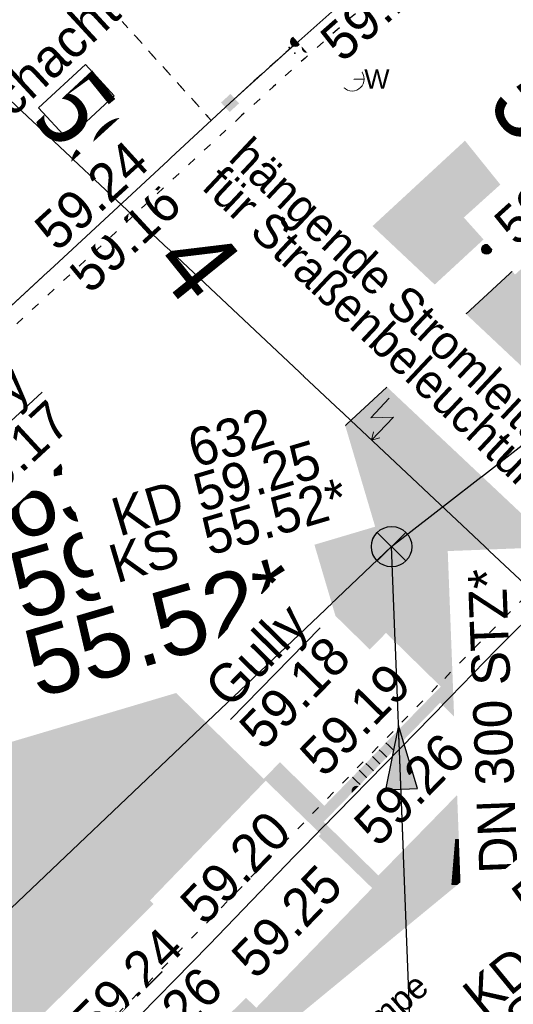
# Model space of a CAD drawing. Header units: millimetres. Extents: x 32365810 to 32368499, y 5620272 to 5622478.
# Tile 202 of 249: x 32366695.51 to 32366701.31, y 5620737.9 to 5620749.45. Entities that reach past the tile are written whole.
import ezdxf
from ezdxf import colors
from ezdxf.entities.mleader import LeaderData, LeaderLine
from ezdxf.math import Vec2, Vec3

# ---------------------------------------------------------------- set-up
doc = ezdxf.new("R2010")
doc.units = ezdxf.units.MM
for name, pattern in [('1000.100', [0]), ('1000.104', [0.225, 0.075, -0.15]), ('1000.300', [0]), ('1000.325', [0]), ('GELTUNGSBEREICH', [8.5, 7, -1.5])]:
    doc.linetypes.add(name, pattern=pattern)
doc.layers.get('0').update_dxf_attribs({"color": 1, "linetype": 'CONTINUOUS'})
doc.layers.add('_HB_geplanteGeländehöhe_', color=5, linetype='CONTINUOUS', lineweight=30)
for name, color, linetype in [('_K_Fahrbahnmarkierung', 251, 'CONTINUOUS'), ('_K_Höhen_ gemessen (NHN)', 251, 'CONTINUOUS'), ('_K_Leitungen Kanalbestand (AMT 66)', 251, 'CONTINUOUS'), ('_K_Topographie_ örtl. Aufnahme', 251, 'CONTINUOUS'), ('GELTUNGSBEREICH_B', 7, 'CONTINUOUS'), ('UMGR_GELTUNGSBEREICH', 7, 'CONTINUOUS'), ('UMGR_STRASSENVERKEHRSFLÄCHE', 7, 'CONTINUOUS')]:
    doc.layers.add(name, color=color, linetype=linetype)
for name, color, linetype, transparency in [('Beschriftung Kanalbestand (AMT 66)', 7, 'CONTINUOUS', 0.75), ('Beschriftung Topographie', 7, 'CONTINUOUS', 0.75), ('Fahrbahnmarkierung', 7, 'CONTINUOUS', 0.75), ('Höhen_ gemessen (NHN)', 7, 'CONTINUOUS', 0.75), ('Höhentexte_ gemessen (NHN)', 7, 'CONTINUOUS', 0.75), ('Leitungen Kanalbestand (AMT 66)', 7, 'CONTINUOUS', 0.75), ('Stromversorgung', 7, 'CONTINUOUS', 0.75), ('Symbole Topographie', 7, 'CONTINUOUS', 0.75), ('Topgraphie_ weitere örtliche Aufnahme', 7, 'CONTINUOUS', 0.75), ('Topographie_ örtl. Aufnahme', 7, 'CONTINUOUS', 0.75), ('Wasserleitung', 7, 'CONTINUOUS', 0.75), ('weitere Entwässerungsleitungen', 7, 'CONTINUOUS', 0.75)]:
    doc.layers.add(name, color=color, linetype=linetype, transparency=transparency)
doc.layers.add('STRASSENVERKEHRSFLÄCHE_FA', color=7, linetype='CONTINUOUS', true_color=0xfff5bf)
doc.styles.add('Arial', font='arial.ttf')
doc.styles.add('Beschriftung Topographie_ blau', font='GOTHIC.TTF')
doc.styles.add('Höhe NHN_ gemessen_ schwarz', font='GOTHIC.TTF')
doc.styles.add('Kanal Mischwasser_ Beschriftung allgemein_ dünn_ lila', font='GOTHIC.TTF')
doc.styles.add('Kanal_ Höhe_ NHN (Deckel_Sohle)_ lila', font='GOTHIC.TTF')
doc.styles.add('Stromversorgung_ Beschriftung allgemein_ dünn_ schwarz', font='GOTHIC.TTF')

# ---------------------------------------------------------------- blocks, each defined once
blk = doc.blocks.new('S1000.345')
at = {"color": 0, "lineweight": -2}
for p, q in [((-0.353554, 0.353554), (0.353554, -0.353554)), ((-0.353554, -0.353554), (0.353554, 0.353554))]:
    blk.add_line(p, q, dxfattribs=at)
blk.add_circle((0, 0), 0.5, dxfattribs=at)
blk = doc.blocks.new('S1000.15')
at = {"color": 0, "lineweight": -2}
for p, q in [((-0.5, 0.05), (-0.485, 0.1)), ((0.495, 0.05), (-0.5, 0.05)), ((-0.5, -0.05), (-0.5, 0)), ((-0.5, 0), (0.5, 0)), ((-0.485, 0.1), (0.49, 0.1)), ((-0.475, 0.15), (-0.455, 0.2)), ((0.475, 0.15), (-0.475, 0.15)), ((-0.455, 0.2), (0.455, 0.2)), ((-0.43, 0.25), (-0.4, 0.3)), ((0.43, 0.25), (-0.43, 0.25)), ((-0.4, 0.3), (0.395, 0.3)), ((-0.355, 0.35), (-0.295, 0.4)), ((0.36, 0.35), (-0.355, 0.35)), ((-0.295, 0.4), (0.3, 0.4)), ((0.22, 0.45), (-0.215, 0.45)), ((0.3, 0.4), (0.22, 0.45)), ((0.395, 0.3), (0.36, 0.35)), ((0.455, 0.2), (0.43, 0.25)), ((0.49, 0.1), (0.475, 0.15)), ((0.5, 0), (0.495, 0.05)), ((0.495, -0.05), (-0.5, -0.05)), ((-0.475, -0.15), (-0.49, -0.1)), ((-0.49, -0.1), (0.485, -0.1)), ((0.475, -0.15), (-0.475, -0.15)), ((-0.43, -0.25), (-0.455, -0.2)), ((-0.455, -0.2), (0.46, -0.2)), ((0.425, -0.25), (-0.43, -0.25)), ((-0.355, -0.35), (-0.4, -0.3)), ((-0.4, -0.3), (0.395, -0.3)), ((0.345, -0.35), (-0.355, -0.35)), ((-0.205, -0.45), (-0.29, -0.4)), ((-0.29, -0.4), (0.285, -0.4)), ((0.2, -0.45), (-0.205, -0.45)), ((0.285, -0.4), (0.345, -0.35)), ((0.395, -0.3), (0.425, -0.25)), ((0.46, -0.2), (0.475, -0.15)), ((0.485, -0.1), (0.495, -0.05))]:
    blk.add_line(p, q, dxfattribs=at)
blk.add_circle((0, 0), 0.5, dxfattribs=at)
blk = doc.blocks.new('S1000.258')
at = {"lineweight": -2}
blk.add_hatch(color=0, dxfattribs=at).paths.add_polyline_path([(-0.5, -0.5), (-0.5, 0.5), (0.5, 0.5), (0.5, -0.5)], flags=0)
blk = doc.blocks.new('S1000.549', base_point=(-0.2, 0))
at = {"color": 0, "lineweight": -2}
blk.add_line((-0.45, 0), (0.05, 0), dxfattribs=at)
blk.add_circle((-0.2, 0), 0.25, dxfattribs=at)
at = {"color": 0, "lineweight": -2, "insert": (0.05246, -0.199999), "char_height": 0.4, "attachment_point": 7, "line_spacing_factor": 0.69, "style": 'Arial'}
blk.add_mtext('W', dxfattribs=at)
blk = doc.blocks.new('S1000.507', base_point=(0, -0.25))
at = {"color": 0, "lineweight": -2}
for p, q in [((-0.5, 0.25), (-0.3, 0.25)), ((-0.5, -0.25), (-0.5, 0.25)), ((-0.3, 0.25), (-0.1, 0.25)), ((-0.3, 0.25), (-0.3, -0.25)), ((-0.1, 0.25), (0.1, 0.25)), ((-0.1, 0.25), (-0.1, -0.25)), ((0.1, 0.25), (0.3, 0.25)), ((0.1, 0.25), (0.1, -0.25)), ((0.3, 0.25), (0.5, 0.25)), ((0.3, 0.25), (0.3, -0.25)), ((0.5, 0.25), (0.5, -0.25)), ((-0.3, -0.25), (-0.5, -0.25)), ((-0.1, -0.25), (-0.3, -0.25)), ((0.1, -0.25), (-0.1, -0.25)), ((0.3, -0.25), (0.1, -0.25)), ((0.5, -0.25), (0.3, -0.25))]:
    blk.add_line(p, q, dxfattribs=at)
blk = doc.blocks.new('S1000.370')
at = {"lineweight": -2}
blk.add_hatch(color=0, dxfattribs=at).paths.add_polyline_path([(0.065, 0), (-0.06, 0), (0, 0.25)], flags=0)
at = {"color": 0, "lineweight": -2}
for p, q in [((0, 0.25), (-0.06, 0)), ((0, -0.25), (0, 0.25)), ((0.065, 0), (0, 0.25)), ((-0.06, 0), (0.065, 0))]:
    blk.add_line(p, q, dxfattribs=at)
blk = doc.blocks.new('S1000.399', base_point=(0.175, -0.5))
at = {"color": 0, "lineweight": -2}
for p, q in [((-0.2, -0.125), (-0.2, 0.5)), ((0.175, 0.25), (-0.2, -0.125)), ((0.175, 0.25), (0.175, -0.5)), ((0.075, -0.325), (0.175, -0.5)), ((0.175, -0.5), (0.275, -0.325))]:
    blk.add_line(p, q, dxfattribs=at)

msp = doc.modelspace()

# ---------------------------------------------------------------- hatches: boundary and pattern name
at = {"layer": 'STRASSENVERKEHRSFLÄCHE_FA', "true_color": 0xffd24a}
h = msp.add_hatch(color=41, dxfattribs=at)
h.paths.add_polyline_path([(32366700.812, 5620642.637), (32366709.343, 5620645.3), (32366744.935, 5620656.407), (32366800.844, 5620673.855), (32366814.238, 5620678.035), (32366812.525, 5620684.489), (32366790.959, 5620765.764), (32366786.667, 5620779.054), (32366782.414, 5620794.243), (32366771.602, 5620788.163), (32366758.559, 5620780.941), (32366707.208, 5620751.956), (32366691.608, 5620737.561), (32366678.051, 5620726.047), (32366655.3, 5620707.965), (32366642.99, 5620700.236), (32366635.313, 5620695.501)], flags=0)
edge = h.paths.add_edge_path(flags=0)
edge.add_line((32366743.171, 5620661.733), (32366743.725, 5620660.059))
edge.add_line((32366743.725, 5620660.059), (32366743.458, 5620659.979))
edge.add_line((32366743.458, 5620659.979), (32366724.425, 5620654.23))
edge.add_line((32366724.425, 5620654.23), (32366712.306, 5620650.509))
edge.add_line((32366712.306, 5620650.509), (32366710.876, 5620650.047))
edge.add_line((32366710.876, 5620650.047), (32366706.05, 5620648.579))
edge.add_arc((32366704.003, 5620654.956), 6.698, 283.318, 287.7972, ccw=False)
edge.add_line((32366705.546, 5620648.438), (32366698.424, 5620654.325))
edge.add_line((32366698.424, 5620654.325), (32366697.04, 5620655.473))
edge.add_line((32366697.04, 5620655.473), (32366693.205, 5620658.654))
edge.add_line((32366693.205, 5620658.654), (32366688.766, 5620662.336))
edge.add_line((32366688.766, 5620662.336), (32366681.071, 5620668.621))
edge.add_line((32366681.071, 5620668.621), (32366678.012, 5620671.146))
edge.add_line((32366678.012, 5620671.146), (32366674.951, 5620673.67))
edge.add_line((32366674.951, 5620673.67), (32366671.86, 5620676.22))
edge.add_line((32366671.86, 5620676.22), (32366667.729, 5620679.629))
edge.add_line((32366667.729, 5620679.629), (32366654.864, 5620689.785))
edge.add_line((32366654.864, 5620689.785), (32366649.894, 5620695.982))
edge.add_line((32366649.894, 5620695.982), (32366658.967, 5620703.306))
edge.add_line((32366658.967, 5620703.306), (32366659.344, 5620702.84))
edge.add_line((32366659.344, 5620702.84), (32366668.389, 5620710.034))
edge.add_line((32366668.389, 5620710.034), (32366674.395, 5620714.748))
edge.add_line((32366674.395, 5620714.748), (32366678.887, 5620718.272))
edge.add_line((32366678.887, 5620718.272), (32366679.916, 5620719.08))
edge.add_line((32366679.916, 5620719.08), (32366682.406, 5620721.072))
edge.add_line((32366682.406, 5620721.072), (32366687.066, 5620724.769))
edge.add_line((32366687.066, 5620724.769), (32366692.104, 5620728.954))
edge.add_line((32366692.104, 5620728.954), (32366695.975, 5620732.09))
edge.add_line((32366695.975, 5620732.09), (32366701.909, 5620736.897))
edge.add_line((32366701.909, 5620736.897), (32366705.598, 5620739.886))
edge.add_line((32366705.598, 5620739.886), (32366707.114, 5620741.114))
edge.add_line((32366707.114, 5620741.114), (32366709.678, 5620743.191))
edge.add_line((32366709.678, 5620743.191), (32366711.231, 5620744.449))
edge.add_line((32366711.231, 5620744.449), (32366709.901, 5620746.78))
edge.add_line((32366709.901, 5620746.78), (32366714.041, 5620748.991))
edge.add_line((32366714.041, 5620748.991), (32366720.118, 5620752.237))
edge.add_line((32366720.118, 5620752.237), (32366735.266, 5620760.328))
edge.add_line((32366735.266, 5620760.328), (32366742.576, 5620764.232))
edge.add_line((32366742.576, 5620764.232), (32366745.667, 5620765.883))
edge.add_line((32366745.667, 5620765.883), (32366748.389, 5620767.337))
edge.add_line((32366748.389, 5620767.337), (32366756.702, 5620771.881))
edge.add_line((32366756.702, 5620771.881), (32366764.579, 5620776.187))
edge.add_line((32366764.579, 5620776.187), (32366766.33, 5620772.553))
edge.add_line((32366766.33, 5620772.553), (32366774.371, 5620775.593))
edge.add_line((32366774.371, 5620775.593), (32366779.279, 5620762.41))
edge.add_line((32366779.279, 5620762.41), (32366782.33, 5620749.774))
edge.add_line((32366782.33, 5620749.774), (32366791.82, 5620710.458))
edge.add_line((32366791.82, 5620710.458), (32366791.885, 5620710.186))
edge.add_line((32366791.885, 5620710.186), (32366793.466, 5620703.78))
edge.add_line((32366793.466, 5620703.78), (32366795.233, 5620696.617))
edge.add_line((32366795.233, 5620696.617), (32366799.353, 5620680.172))
edge.add_line((32366799.353, 5620680.172), (32366785.793, 5620675.727))
edge.add_line((32366785.793, 5620675.727), (32366779.86, 5620673.837))
edge.add_line((32366779.86, 5620673.837), (32366773.881, 5620671.894))
edge.add_line((32366773.881, 5620671.894), (32366767.913, 5620669.955))
edge.add_line((32366767.913, 5620669.955), (32366743.171, 5620661.733))

# ---------------------------------------------------------------- linework, layer by layer
at = {"layer": '_K_Fahrbahnmarkierung'}
msp.add_point((32366698.554, 5620744.165), dxfattribs=at)
at = {"layer": '_K_Höhen_ gemessen (NHN)'}
for p in [(32366698.678, 5620749.126), (32366698.746, 5620749.06)]:
    msp.add_point(p, dxfattribs=at)
at = {"layer": '_K_Topographie_ örtl. Aufnahme', "linetype": '1000.104'}
for p, q in [((32366697.763, 5620748.27), (32366695.543, 5620750.73)), ((32366700.422, 5620741.637), (32366698.599, 5620739.774))]:
    msp.add_line(p, q, dxfattribs=at)
at = {"layer": '_K_Topographie_ örtl. Aufnahme', "linetype": '1000.100'}
msp.add_line((32366698.742, 5620739.635), (32366700.565, 5620741.498), dxfattribs=at)
for points in [[(32366725.237, 5620758.533, 0.012173), (32366713.691, 5620751.756, 0.005954), (32366708.512, 5620748.458, 0.007576), (32366707.564, 5620747.817, 0.033671), (32366700.565, 5620741.498)], [(32366683.131, 5620724.976, 0.005013), (32366688.74, 5620730.003, 0.018994), (32366692.354, 5620733.239, 0.008899), (32366698.742, 5620739.635)]]:
    msp.add_lwpolyline(points, format="xyb", dxfattribs=at)
msp.add_lwpolyline([(32366695.733, 5620748.415), (32366696.285, 5620748.925), (32366696.623, 5620748.559), (32366696.072, 5620748.049)], close=True, dxfattribs=at)
msp.add_lwpolyline([(32366697.983, 5620748.474), (32366690.778, 5620741.806), (32366686.055, 5620737.427)], dxfattribs=at)
at = {"layer": '_K_Topographie_ örtl. Aufnahme', "linetype": '1000.104'}
msp.add_lwpolyline([(32366698.119, 5620748.326), (32366690.914, 5620741.659), (32366686.192, 5620737.281)], dxfattribs=at)
msp.add_lwpolyline([(32366688.609, 5620730.154, 0.019013), (32366692.216, 5620733.382, 0.0089), (32366698.599, 5620739.774)], format="xyb", dxfattribs=at)
at = {"layer": '_K_Topographie_ örtl. Aufnahme', "linetype": '1000.100'}
msp.add_arc((32366755.043, 5620686.012), 84.601, 126.95316, 132.41216, dxfattribs=at)
at = {"layer": '_K_Topographie_ örtl. Aufnahme', "linetype": '1000.104'}
for centre, radius, start, end in [((32366755.043, 5620686.012), 84.401, 126.95167, 132.41173), ((32366750.93, 5620692.754), 70.29, 128.21848, 135.93655)]:
    msp.add_arc(centre, radius, start, end, dxfattribs=at)
at = {"layer": '_K_Topographie_ örtl. Aufnahme'}
msp.add_point((32366697.717, 5620748.32), dxfattribs=at)
at = {"layer": 'Fahrbahnmarkierung', "color": 7, "true_color": 0xffffff}
msp.add_point((32366698.554, 5620744.165, 59.3), dxfattribs=at)
at = {"layer": 'GELTUNGSBEREICH_B', "linetype": 'GELTUNGSBEREICH', "ltscale": 0.5, "const_width": 1, "flags": 128}
msp.add_lwpolyline([(32366700.6, 5620641.524), (32366709.641, 5620644.345), (32366745.233, 5620655.452), (32366801.142, 5620672.901), (32366815.45, 5620677.366), (32366813.492, 5620684.746), (32366791.918, 5620766.046), (32366787.625, 5620779.343), (32366783.034, 5620795.739), (32366771.115, 5620789.036), (32366758.071, 5620781.813), (32366706.615, 5620752.77), (32366690.945, 5620738.31), (32366677.416, 5620726.82), (32366654.721, 5620708.782), (32366642.462, 5620701.085), (32366633.585, 5620695.611)], close=True, dxfattribs=at)
at = {"layer": 'Höhen_ gemessen (NHN)', "color": 7, "true_color": 0xffffff}
for p in [(32366698.678, 5620749.126, 59.159), (32366698.746, 5620749.06, 59.135)]:
    msp.add_point(p, dxfattribs=at)
at = {"layer": 'UMGR_GELTUNGSBEREICH'}
msp.add_lwpolyline([(32366700.812, 5620642.637), (32366709.343, 5620645.3), (32366744.935, 5620656.407), (32366800.844, 5620673.855), (32366814.238, 5620678.035), (32366812.525, 5620684.489), (32366790.959, 5620765.764), (32366786.667, 5620779.054), (32366782.414, 5620794.243), (32366771.602, 5620788.163), (32366758.559, 5620780.941), (32366707.208, 5620751.956), (32366691.608, 5620737.561), (32366678.051, 5620726.047), (32366655.3, 5620707.965), (32366642.99, 5620700.236), (32366635.313, 5620695.501)], close=True, dxfattribs=at)
at = {"layer": 'UMGR_STRASSENVERKEHRSFLÄCHE'}
msp.add_lwpolyline([(32366700.812, 5620642.637), (32366709.343, 5620645.3), (32366744.935, 5620656.407), (32366800.844, 5620673.855), (32366814.238, 5620678.035), (32366812.525, 5620684.489), (32366790.959, 5620765.764), (32366786.667, 5620779.054), (32366782.414, 5620794.243), (32366771.602, 5620788.163), (32366758.559, 5620780.941), (32366707.208, 5620751.956), (32366691.608, 5620737.561), (32366678.051, 5620726.047), (32366655.3, 5620707.965), (32366642.99, 5620700.236), (32366635.313, 5620695.501), (32366700.812, 5620642.637)], close=True, dxfattribs=at)

# ---------------------------------------------------------------- block references
at = {"layer": '_K_Höhen_ gemessen (NHN)', "xscale": 0.1125, "yscale": 0.1125, "zscale": 0.1125}
for p in [(32366697.202, 5620747.797), (32366700.997, 5620746.757)]:
    msp.add_blockref('S1000.15', p, dxfattribs=at)
at = {"layer": '_K_Leitungen Kanalbestand (AMT 66)', "xscale": 0.475, "yscale": 0.475, "zscale": 0.475}
msp.add_blockref('S1000.345', (32366699.881, 5620743.268), dxfattribs=at)
at = {"layer": 'Höhen_ gemessen (NHN)', "color": 7, "lineweight": 18, "xscale": 0.1125, "yscale": 0.1125, "zscale": 0.1125}
for p in [(32366698.749, 5620749.193, 59.144), (32366698.888, 5620749.123, 59.117), (32366700.997, 5620746.757, 59.299), (32366699.473, 5620740.402, 59.194), (32366699.529, 5620740.332, 59.264), (32366698.78, 5620739.658, 59.205), (32366698.835, 5620739.612, 59.247)]:
    msp.add_blockref('S1000.15', p, dxfattribs=at)
at = {"layer": 'Leitungen Kanalbestand (AMT 66)', "color": 251, "lineweight": 18, "xscale": 0.475, "yscale": 0.475, "zscale": 0.475}
msp.add_blockref('S1000.345', (32366699.881, 5620743.268, 59.254), dxfattribs=at)
at = {"layer": 'Leitungen Kanalbestand (AMT 66)', "color": 7, "lineweight": 18, "xscale": 0.475, "yscale": 0.475, "zscale": 0.475}
msp.add_blockref('S1000.345', (32366699.881, 5620743.268, 59.254), dxfattribs=at)
at = {"layer": 'Symbole Topographie', "color": 7, "lineweight": 18, "xscale": 0.15000000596, "yscale": 0.15000000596, "zscale": 0.15000000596, "rotation": 45.49630328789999}
msp.add_blockref('S1000.258', (32366698.742, 5620739.635, 59.18), dxfattribs=at)
at = {"layer": 'Wasserleitung', "color": 7, "lineweight": 18, "xscale": 0.5625, "yscale": 0.5625, "zscale": 0.5625}
msp.add_blockref('S1000.549', (32366699.418, 5620748.755, 59.168), dxfattribs=at)
at = {"layer": 'weitere Entwässerungsleitungen', "color": 7, "lineweight": 18, "xscale": 0.5625, "yscale": 0.5625, "zscale": 0.5625, "rotation": 45.62906167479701}
msp.add_blockref('S1000.507', (32366699.735, 5620740.65, 59.178), dxfattribs=at)

# ---------------------------------------------------------------- texts
at = {"layer": '_HB_geplanteGeländehöhe_', "color": 5, "linetype": 'ByBlock', "insert": (32366700.512, 5620739.84), "char_height": 1, "width": 5.6, "attachment_point": 1, "rotation": 358.5999, "style": 'Arial'}
msp.add_mtext('59,4', dxfattribs=at)

# ---------------------------------------------------------------- next in the draw order: texts
at = {"layer": '_K_Höhen_ gemessen (NHN)', "char_height": 0.9, "width": 6.48035, "attachment_point": 8, "rotation": 308.8633, "line_spacing_factor": 0.69, "style": 'Höhe NHN_ gemessen_ schwarz', "bg_fill": 2}
for s, insert in [('59.24', (32366696.511, 5620747.219)), ('59.30', (32366701.912, 5620747.278))]:
    msp.add_mtext(s, dxfattribs=dict(at, insert=insert))
at = {"layer": 'Beschriftung Kanalbestand (AMT 66)', "color": 251, "lineweight": 25, "char_height": 0.8, "attachment_point": 5, "line_spacing_factor": 0.69, "style": 'Arial', "bg_fill": 2}
for s, insert, rotation in [('    632\\PKD 59.25\\PKS  55.52*', (32366695.885, 5620742.905, 59.23), 16.5125), ('     564\\PKD 59.28\\PKS  55.72*', (32366701.438, 5620737.71, 59.258), 39.3998)]:
    msp.add_mtext(s, dxfattribs=dict(at, insert=insert, rotation=rotation))
at = {"layer": 'Höhentexte_ gemessen (NHN)', "color": 7, "lineweight": 25, "char_height": 0.45, "attachment_point": 8, "line_spacing_factor": 0.69, "style": 'Höhe NHN_ gemessen_ schwarz', "bg_fill": 2}
for s, insert, rotation in [('59.12', (32366699.871, 5620749.43, 59.117), 41.4391), ('59.24', (32366696.947, 5620737.976, 59.235), 44.8854)]:
    msp.add_mtext(s, dxfattribs=dict(at, insert=insert, rotation=rotation))

# ---------------------------------------------------------------- next in the draw order: linework, layer by layer
at = {"layer": 'Topgraphie_ weitere örtliche Aufnahme', "color": 142, "linetype": '1000.104', "lineweight": 25, "true_color": 0x0087cd}
msp.add_arc((32366755.043, 5620686.012), 84.401, 126.95167, 132.41173, dxfattribs=at)
at = {"layer": 'Topographie_ örtl. Aufnahme', "color": 142, "linetype": '1000.100', "lineweight": 25, "true_color": 0x0087cd}
msp.add_polyline3d([(32366704.184, 5620753.619, 59.083), (32366703.472, 5620753.076, 59.092), (32366702.765, 5620752.527, 59.102), (32366702.063, 5620751.97, 59.111), (32366701.368, 5620751.405, 59.12), (32366700.679, 5620750.833, 59.13), (32366699.996, 5620750.254, 59.139), (32366699.319, 5620749.668, 59.148), (32366698.648, 5620749.074, 59.158), (32366697.983, 5620748.474, 59.167)], dxfattribs=at)

# ---------------------------------------------------------------- next in the draw order: block references
at = {"layer": 'Höhen_ gemessen (NHN)', "color": 7, "lineweight": 18, "xscale": 0.1125, "yscale": 0.1125, "zscale": 0.1125}
for p in [(32366697.202, 5620747.797, 59.242), (32366697.264, 5620747.711, 59.16)]:
    msp.add_blockref('S1000.15', p, dxfattribs=at)
at = {"layer": 'Symbole Topographie', "color": 7, "lineweight": 18, "xscale": 0.15000000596, "yscale": 0.15000000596, "zscale": 0.15000000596, "rotation": 222.4121639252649}
msp.add_blockref('S1000.258', (32366697.983, 5620748.474, 59.167), dxfattribs=at)

# ---------------------------------------------------------------- next in the draw order: texts
at = {"layer": 'Beschriftung Kanalbestand (AMT 66)', "color": 200, "lineweight": 25, "true_color": 0xd600ff, "insert": (32366701.071, 5620741.221), "char_height": 0.45, "attachment_point": 5, "rotation": 92.2061, "line_spacing_factor": 0.69, "style": 'Kanal Mischwasser_ Beschriftung allgemein_ dünn_ lila', "bg_fill": 2}
msp.add_mtext('DN 300 STZ*', dxfattribs=at)
at = {"layer": 'Beschriftung Topographie', "color": 142, "lineweight": 25, "true_color": 0x0087cd, "insert": (32366695.774, 5620748.92), "char_height": 0.45, "attachment_point": 5, "rotation": 42.7812, "line_spacing_factor": 0.69, "style": 'Beschriftung Topographie_ blau', "bg_fill": 2}
msp.add_mtext('Schacht', dxfattribs=at)
at = {"layer": 'Höhentexte_ gemessen (NHN)', "color": 7, "lineweight": 25, "insert": (32366697.396, 5620737.519, 59.255), "char_height": 0.45, "attachment_point": 8, "rotation": 44.5133, "line_spacing_factor": 0.69, "style": 'Höhe NHN_ gemessen_ schwarz', "bg_fill": 2}
msp.add_mtext('59.26', dxfattribs=at)
at = {"layer": 'Stromversorgung', "color": 7, "lineweight": 25, "insert": (32366697.552, 5620747.387), "char_height": 0.4, "attachment_point": 7, "rotation": 316.787, "line_spacing_factor": 0.69, "style": 'Stromversorgung_ Beschriftung allgemein_ dünn_ schwarz', "bg_fill": 2}
msp.add_mtext('hängende Stromleitung\\Pfür Straßenbeleuchtung', dxfattribs=at)

# ---------------------------------------------------------------- next in the draw order: leaders
at = {"layer": 'Beschriftung Topographie', "color": 142, "lineweight": 25, "true_color": 0x0087cd}
ml = msp.add_multileader_mtext('Standard', dxfattribs=at)
ml.set_content('Rampe\\PBeton', color=(0, 135, 205), style='Beschriftung Topographie_ blau')
ml.set_leader_properties(linetype='CONTINUOUS')
ml.build(insert=Vec2(0, 0))
ml.multileader.update_dxf_attribs({"has_dogleg": 0, "dogleg_length": 0, "arrow_head_size": 0})
ctx = ml.context
ctx.base_point, ctx.char_height, ctx.arrow_head_size, ctx.landing_gap_size, ctx.plane_origin = Vec3(32366699.265, 5620737.329), 0.3, 0, 0, Vec3(499.825, -1357.746)
notes = []
notes.append((ctx, [(0, (1, 1, 0), (32366700.693, 5620737.329), (0, 0), 0, [(0, [(32366701.027, 5620736.346)], 0, [])])]))
ctx.mtext.insert, ctx.mtext.text_direction, ctx.mtext.rotation, ctx.mtext.line_spacing_factor = Vec3(32366699.165, 5620737.445), Vec3(0.75566, 0.654964), 0.714135, 0.69
for ctx, leaders in notes:
    for number, flags, end, landing, length, lines in leaders:
        leader = LeaderData()
        leader.index, (leader.has_last_leader_line, leader.has_dogleg_vector, leader.attachment_direction) = number, flags
        leader.last_leader_point, leader.dogleg_vector, leader.dogleg_length = Vec3(end), Vec3(landing), length
        for number, points, colour, breaks in lines:
            line = LeaderLine()
            line.index, line.vertices, line.color, line.breaks = number, Vec3.list(points), colors.encode_raw_color(colour), breaks
            leader.lines.append(line)
        ctx.leaders.append(leader)

# ---------------------------------------------------------------- next in the draw order: linework, layer by layer
at = {"layer": 'Topographie_ örtl. Aufnahme', "color": 142, "linetype": '1000.104', "lineweight": 25, "true_color": 0x0087cd}
msp.add_line((32366695.543, 5620750.73, 59.264), (32366697.717, 5620748.32, 59.107), dxfattribs=at)
at = {"layer": 'Topographie_ örtl. Aufnahme', "color": 142, "linetype": '1000.100', "lineweight": 25, "true_color": 0x0087cd}
for p, q in [((32366695.733, 5620748.415, 59.255), (32366696.285, 5620748.925, 59.248)), ((32366696.285, 5620748.925, 59.248), (32366696.623, 5620748.559, 59.231))]:
    msp.add_line(p, q, dxfattribs=at)

# ---------------------------------------------------------------- next in the draw order: block references
at = {"layer": 'Stromversorgung', "color": 7, "lineweight": 18, "xscale": 0.5, "yscale": 0.5, "zscale": 0.5, "rotation": 316.787208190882}
msp.add_blockref('S1000.399', (32366699.646, 5620744.516, 68.601), dxfattribs=at)

# ---------------------------------------------------------------- next in the draw order: texts
at = {"layer": 'Beschriftung Kanalbestand (AMT 66)', "color": 200, "lineweight": 25, "true_color": 0xd600ff, "char_height": 0.45, "attachment_point": 5, "line_spacing_factor": 0.69, "style": 'Kanal_ Höhe_ NHN (Deckel_Sohle)_ lila', "bg_fill": 2}
for s, insert, rotation in [('    632\\PKD 59.25\\PKS  55.52*', (32366697.819, 5620743.954, 59.23), 16.5125), ('     564\\PKD 59.28\\PKS  55.72*', (32366701.79, 5620738.699, 59.258), 39.3999)]:
    msp.add_mtext(s, dxfattribs=dict(at, insert=insert, rotation=rotation))
at = {"layer": 'Höhentexte_ gemessen (NHN)', "color": 7, "lineweight": 25, "insert": (32366701.912, 5620747.278, 59.299), "char_height": 0.45, "attachment_point": 8, "rotation": 41.9996, "line_spacing_factor": 0.69, "style": 'Höhe NHN_ gemessen_ schwarz', "bg_fill": 2}
msp.add_mtext('59.30', dxfattribs=at)

# ---------------------------------------------------------------- next in the draw order: linework, layer by layer
at = {"layer": 'Topgraphie_ weitere örtliche Aufnahme', "color": 142, "linetype": '1000.104', "lineweight": 25, "true_color": 0x0087cd}
msp.add_arc((32366750.93, 5620692.754), 70.29, 128.21848, 135.93655, dxfattribs=at)
at = {"layer": 'Topographie_ örtl. Aufnahme', "color": 142, "linetype": '1000.100', "lineweight": 25, "true_color": 0x0087cd}
msp.add_polyline3d([(32366700.565, 5620741.498, 59.153), (32366701.115, 5620742.06, 59.147), (32366701.672, 5620742.616, 59.141), (32366702.234, 5620743.165, 59.135), (32366702.803, 5620743.708, 59.129), (32366703.377, 5620744.245, 59.123), (32366703.958, 5620744.775, 59.117), (32366704.545, 5620745.299, 59.111), (32366705.137, 5620745.816, 59.105), (32366705.735, 5620746.327, 59.099), (32366706.339, 5620746.83, 59.093), (32366706.949, 5620747.327, 59.087), (32366707.564, 5620747.817, 59.081)], dxfattribs=at)

# ---------------------------------------------------------------- next in the draw order: texts
at = {"layer": 'weitere Entwässerungsleitungen', "color": 200, "lineweight": 25, "true_color": 0xd600ff, "insert": (32366698.516, 5620741.778, 59.154), "char_height": 0.45, "attachment_point": 5, "rotation": 45.629, "line_spacing_factor": 0.69, "style": 'Kanal_ Höhe_ NHN (Deckel_Sohle)_ lila', "bg_fill": 2}
msp.add_mtext('\\SGully/59.18;', dxfattribs=at)

# ---------------------------------------------------------------- next in the draw order: linework, layer by layer
at = {"layer": 'Leitungen Kanalbestand (AMT 66)', "color": 200, "linetype": '1000.300', "lineweight": 25, "true_color": 0xd600ff}
msp.add_line((32366699.881, 5620743.268, 59.254), (32366718.435, 5620757.691, 59.096), dxfattribs=at)

# ---------------------------------------------------------------- next in the draw order: texts
at = {"layer": 'Höhentexte_ gemessen (NHN)', "color": 7, "lineweight": 25, "char_height": 0.45, "attachment_point": 8, "line_spacing_factor": 0.69, "style": 'Höhe NHN_ gemessen_ schwarz', "bg_fill": 2}
for s, insert, rotation in [('59.26', (32366700.254, 5620740.261, 59.24), 45.629), ('59.20', (32366698.212, 5620739.345, 59.181), 45.9422)]:
    msp.add_mtext(s, dxfattribs=dict(at, insert=insert, rotation=rotation))
at = {"layer": 'weitere Entwässerungsleitungen', "color": 200, "lineweight": 25, "true_color": 0xd600ff, "insert": (32366695.222, 5620744.57, 59.149), "char_height": 0.45, "attachment_point": 5, "rotation": 42.7812, "line_spacing_factor": 0.69, "style": 'Kanal_ Höhe_ NHN (Deckel_Sohle)_ lila', "bg_fill": 2}
msp.add_mtext('\\SGully/59.17;', dxfattribs=at)

# ---------------------------------------------------------------- next in the draw order: texts
at = {"layer": 'Höhentexte_ gemessen (NHN)', "color": 7, "lineweight": 25, "char_height": 0.45, "line_spacing_factor": 0.69, "style": 'Höhe NHN_ gemessen_ schwarz', "bg_fill": 2}
for s, insert, attachment_point, rotation in [('59.16', (32366696.894, 5620746.728, 59.136), 8, 42.7812), ('59.19', (32366699.092, 5620740.542, 59.17), 7, 45.629), ('59.25', (32366698.815, 5620738.712, 59.223), 8, 45.8992)]:
    msp.add_mtext(s, dxfattribs=dict(at, insert=insert, attachment_point=attachment_point, rotation=rotation))

# ---------------------------------------------------------------- next in the draw order: linework, layer by layer
at = {"layer": 'Leitungen Kanalbestand (AMT 66)', "color": 200, "linetype": '1000.300', "lineweight": 25, "true_color": 0xd600ff}
for p in [(32366683.93, 5620728.14, 59.399), (32366700.1, 5620737.575, 59.282)]:
    msp.add_line(p, (32366699.881, 5620743.268, 59.254), dxfattribs=at)
at = {"layer": 'Topgraphie_ weitere örtliche Aufnahme', "color": 142, "linetype": '1000.104', "lineweight": 25, "true_color": 0x0087cd}
msp.add_line((32366700.422, 5620741.637), (32366698.599, 5620739.774), dxfattribs=at)
msp.add_arc((32366515.882, 5620915.878), 253.768, 314.01612, 316.05576, dxfattribs=at)
at = {"layer": 'Topographie_ örtl. Aufnahme', "color": 142, "linetype": '1000.100', "lineweight": 25, "true_color": 0x0087cd}
msp.add_line((32366698.742, 5620739.635, 59.18), (32366700.565, 5620741.498, 59.153), dxfattribs=at)
msp.add_polyline3d([(32366694.683, 5620735.518, 59.208), (32366695.707, 5620736.538, 59.201), (32366696.724, 5620737.565, 59.194), (32366697.736, 5620738.597, 59.187), (32366698.742, 5620739.635, 59.18)], dxfattribs=at)

# ---------------------------------------------------------------- next in the draw order: block references
at = {"layer": 'Leitungen Kanalbestand (AMT 66)', "color": 200, "lineweight": 25, "true_color": 0xd600ff, "xscale": 3.0025, "yscale": 3.0025, "zscale": 3.0025, "rotation": 2.205832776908}
msp.add_blockref('S1000.370', (32366699.99, 5620740.421, 59.268), dxfattribs=at)

# ---------------------------------------------------------------- next in the draw order: texts
at = {"layer": 'Höhentexte_ gemessen (NHN)', "color": 7, "lineweight": 25, "insert": (32366696.511, 5620747.219, 59.218), "char_height": 0.45, "attachment_point": 8, "rotation": 42.29, "line_spacing_factor": 0.69, "style": 'Höhe NHN_ gemessen_ schwarz', "bg_fill": 2}
msp.add_mtext('59.24', dxfattribs=at)

# ---------------------------------------------------------------- next in the draw order: linework, layer by layer
at = {"layer": 'Stromversorgung', "color": 7, "linetype": '1000.325', "lineweight": 18}
msp.add_line((32366694.25, 5620749.586, 68.624), (32366705.043, 5620739.446, 68.578), dxfattribs=at)
at = {"layer": 'Topgraphie_ weitere örtliche Aufnahme', "color": 142, "linetype": '1000.104', "lineweight": 25, "true_color": 0x0087cd}
msp.add_line((32366698.119, 5620748.326), (32366690.914, 5620741.659), dxfattribs=at)
at = {"layer": 'Topographie_ örtl. Aufnahme', "color": 142, "linetype": '1000.100', "lineweight": 25, "true_color": 0x0087cd}
for p, q in [((32366697.983, 5620748.474, 59.167), (32366690.778, 5620741.806, 59.178)), ((32366696.623, 5620748.559, 59.231), (32366696.072, 5620748.049, 59.238)), ((32366696.072, 5620748.049, 59.238), (32366695.733, 5620748.415, 59.255))]:
    msp.add_line(p, q, dxfattribs=at)

doc.saveas('drawing.dxf')
